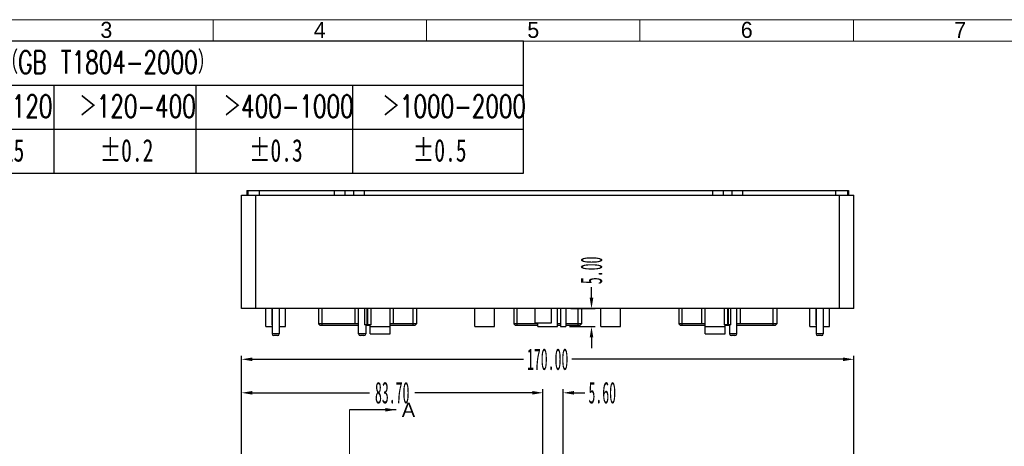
# Model space of a CAD drawing. Header units: millimetres. Extents: x 4152 to 5131, y 2288 to 2980.
# Tile 12 of 14: x 4377 to 4650, y 2831 to 2949. Entities that reach past the tile are written whole.
import ezdxf

# ---------------------------------------------------------------- set-up
doc = ezdxf.new("R2010")
doc.units = ezdxf.units.MM
for name, pattern in [('ACAD_ISO04W100', [30, 24, -3, 0, -3]), ('CENTERLINE', [30, 12, -1.5, 3, -1.5, 12]), ('SLD-实线', [0])]:
    doc.linetypes.add(name, pattern=pattern)
doc.layers.add('框', color=1, linetype='CENTERLINE', lineweight=5)
doc.layers.add('蓝色线', color=5, linetype='SLD-实线')
doc.styles.add('SLDTEXTSTYLE1', font='TXT', dxfattribs={"width": 0.469})
doc.styles.add('SLDTEXTSTYLE6', font='TXT', dxfattribs={"width": 0.7, "bigfont": 'bigfont'})
doc.styles.add('SLDTEXTSTYLE7', font='TXT', dxfattribs={"width": 0.7})
doc.styles.get("Standard").update_dxf_attribs({"font": 'arial.ttf'})
doc.dimstyles.new('副本 SLDDIMSTYLE1', dxfattribs={"dimtxt": 6, "dimasz": 3, "dimexe": 1, "dimexo": 1, "dimgap": 0.875, "dimtad": 0, "dimrnd": 1e-09, "dimzin": 4, "dimdsep": 46, "dimtxsty": 'SLDTEXTSTYLE1', "dimcen": 0.09, "dimclrd": 4, "dimclre": 4, "dimclrt": 6, "dimadec": 0, "dimazin": 0, "dimtfac": 1, "dimtofl": 0, "dimtmove": 0, "dimatfit": 3, "dimfxl": 1, "dimtolj": 1, "dimtzin": 12, "dimarcsym": 0})

# ---------------------------------------------------------------- blocks, each defined once
blk = doc.blocks.new('*D407')
at = {"color": 4, "lineweight": -2, "transparency": 16777216}
for p, q in [((4438.09, 2825.5), (4438.09, 2855.85)), ((4441.09, 2854.85), (4516.35, 2854.85)), ((4605.09, 2854.85), (4529.83, 2854.85)), ((4608.09, 2825.5), (4608.09, 2855.85))]:
    blk.add_line(p, q, dxfattribs=at)
at = {"color": 4, "transparency": 16777216}
for points in [[(4441.09, 2855.35), (4441.09, 2854.35), (4438.09, 2854.85)], [(4605.09, 2855.35), (4605.09, 2854.35), (4608.09, 2854.85)]]:
    blk.add_solid(points, dxfattribs=at)
at = {"layer": 'Defpoints', "color": 0, "transparency": 16777216}
for p in [(4608.09, 2854.85), (4438.09, 2824.5), (4608.09, 2824.5)]:
    blk.add_point(p, dxfattribs=at)
at = {"color": 6, "transparency": 16777216, "insert": (4523.09, 2854.85), "char_height": 6, "attachment_point": 5, "style": 'SLDTEXTSTYLE1'}
blk.add_mtext('\\A1;170.00', dxfattribs=at)
blk = doc.blocks.new('*D464')
at = {"color": 4, "lineweight": -2, "transparency": 16777216}
for p, q in [((4438.09, 2824.37), (4438.09, 2846.55)), ((4441.09, 2845.55), (4473.67, 2845.55)), ((4518.79, 2845.55), (4486.21, 2845.55)), ((4521.79, 2812.93), (4521.79, 2846.55))]:
    blk.add_line(p, q, dxfattribs=at)
at = {"color": 4, "transparency": 16777216}
for points in [[(4441.09, 2846.05), (4441.09, 2845.05), (4438.09, 2845.55)], [(4518.79, 2846.05), (4518.79, 2845.05), (4521.79, 2845.55)]]:
    blk.add_solid(points, dxfattribs=at)
at = {"layer": 'Defpoints', "color": 0, "transparency": 16777216}
for p in [(4438.09, 2845.55), (4438.09, 2823.37), (4521.79, 2811.93)]:
    blk.add_point(p, dxfattribs=at)
at = {"color": 6, "transparency": 16777216, "insert": (4479.94, 2845.55), "char_height": 6, "attachment_point": 5, "style": 'SLDTEXTSTYLE1'}
blk.add_mtext('\\A1;83.70', dxfattribs=at)
blk = doc.blocks.new('*D394')
at = {"color": 4, "lineweight": -2, "transparency": 16777216}
for p, q in [((4518.79, 2845.55), (4515.79, 2845.55)), ((4521.79, 2809.93), (4521.79, 2846.55)), ((4527.39, 2806.93), (4527.39, 2846.55)), ((4530.39, 2845.55), (4533.39, 2845.55))]:
    blk.add_line(p, q, dxfattribs=at)
at = {"color": 4, "transparency": 16777216}
for points in [[(4518.79, 2846.05), (4518.79, 2845.05), (4521.79, 2845.55)], [(4530.39, 2846.05), (4530.39, 2845.05), (4527.39, 2845.55)]]:
    blk.add_solid(points, dxfattribs=at)
at = {"layer": 'Defpoints', "color": 0, "transparency": 16777216}
for p in [(4527.39, 2845.55), (4521.79, 2808.93), (4527.39, 2805.93)]:
    blk.add_point(p, dxfattribs=at)
at = {"color": 6, "transparency": 16777216, "insert": (4538.25, 2845.55), "char_height": 6, "attachment_point": 5, "style": 'SLDTEXTSTYLE1'}
blk.add_mtext('\\A1;5.60', dxfattribs=at)
blk = doc.blocks.new('*D396')
at = {"color": 4, "lineweight": -2, "transparency": 16777216}
for p, q in [((4549.77, 2816.43), (4549.77, 2819.43)), ((4529.14, 2813.43), (4550.77, 2813.43)), ((4529.14, 2805.93), (4550.77, 2805.93)), ((4549.77, 2802.93), (4549.77, 2799.93))]:
    blk.add_line(p, q, dxfattribs=at)
at = {"color": 4, "transparency": 16777216}
for points in [[(4549.27, 2816.43), (4550.27, 2816.43), (4549.77, 2813.43)], [(4549.27, 2802.93), (4550.27, 2802.93), (4549.77, 2805.93)]]:
    blk.add_solid(points, dxfattribs=at)
at = {"layer": 'Defpoints', "color": 0, "transparency": 16777216}
for p in [(4528.14, 2813.43), (4549.77, 2813.43), (4528.14, 2805.93)]:
    blk.add_point(p, dxfattribs=at)
at = {"color": 6, "transparency": 16777216, "insert": (4549.77, 2824.29), "char_height": 6, "attachment_point": 5, "rotation": 90, "style": 'SLDTEXTSTYLE1'}
blk.add_mtext('\\A1;7.50', dxfattribs=at)
blk = doc.blocks.new('*D397')
at = {"color": 4, "lineweight": -2, "transparency": 16777216}
for p, q in [((4535.26, 2871.92), (4535.26, 2874.92)), ((4529.48, 2868.92), (4536.26, 2868.92)), ((4529.14, 2863.92), (4536.26, 2863.92)), ((4535.26, 2860.92), (4535.26, 2857.92))]:
    blk.add_line(p, q, dxfattribs=at)
at = {"color": 4, "transparency": 16777216}
for points in [[(4534.76, 2871.92), (4535.76, 2871.92), (4535.26, 2868.92)], [(4534.76, 2860.92), (4535.76, 2860.92), (4535.26, 2863.92)]]:
    blk.add_solid(points, dxfattribs=at)
at = {"layer": 'Defpoints', "color": 0, "transparency": 16777216}
for p in [(4528.48, 2868.92), (4535.26, 2868.92), (4528.14, 2863.92)]:
    blk.add_point(p, dxfattribs=at)
at = {"color": 6, "transparency": 16777216, "insert": (4535.26, 2879.55), "char_height": 6, "attachment_point": 5, "rotation": 90, "style": 'SLDTEXTSTYLE1'}
blk.add_mtext('\\A1;5.00', dxfattribs=at)
blk = doc.blocks.new('SW_TABLEANNOTATION_0')
at = {"layer": '蓝色线', "color": 0}
for p, q in [((95.591, 0), (0, 0)), ((95.591, -12.385), (95.591, 0)), ((0, -4.128), (95.591, -4.128)), ((51.578, -4.128), (51.578, -12.385)), ((64.888, -4.128), (64.888, -12.385)), ((79.559, -4.128), (79.559, -12.385)), ((0, -8.257), (95.591, -8.257)), ((0, -12.385), (95.591, -12.385))]:
    blk.add_line(p, q, dxfattribs=at)
at = {"layer": '蓝色线', "color": 0, "attachment_point": 1}
for s, insert, char_height, style in [('未注线性尺寸公差要求（GB T1804-2000）', (30.319, -0.929), 2.11667, 'SLDTEXTSTYLE6'), ('＞30-120', (41.825, -5.057), 2.1167, 'SLDTEXTSTYLE6'), ('＞120-400', (53.982, -5.057), 2.1167, 'SLDTEXTSTYLE6'), ('＞400-1000', (67.5, -5.057), 2.1167, 'SLDTEXTSTYLE6'), ('＞1000-2000', (82.379, -5.057), 2.1167, 'SLDTEXTSTYLE6'), ('±0.15', (42.769, -9.185), 2.1167, 'SLDTEXTSTYLE7'), ('±0.2', (55.871, -9.185), 2.1167, 'SLDTEXTSTYLE7'), ('±0.3', (69.862, -9.185), 2.1167, 'SLDTEXTSTYLE7'), ('±0.5', (85.213, -9.185), 2.1167, 'SLDTEXTSTYLE7')]:
    blk.add_mtext(s, dxfattribs=dict(at, insert=insert, char_height=char_height, style=style))

msp = doc.modelspace()

# ---------------------------------------------------------------- linework, layer by layer
at = {"color": 7, "linetype": 'Continuous'}
for p, q in [((4438.089, 2868.924), (4438.089, 2900.424)), ((4438.089, 2900.424), (4608.089, 2900.424)), ((4439.591, 2901.724), (4439.591, 2900.424)), ((4439.591, 2901.724), (4606.587, 2901.724)), ((4439.892, 2901.724), (4439.892, 2900.424)), ((4442.089, 2868.924), (4442.089, 2900.424)), ((4443.089, 2900.424), (4443.089, 2901.724)), ((4463.943, 2900.424), (4463.943, 2901.724)), ((4466.892, 2900.424), (4466.892, 2901.724)), ((4469.287, 2900.424), (4469.287, 2901.724)), ((4472.235, 2900.424), (4472.235, 2901.724)), ((4568.943, 2900.424), (4568.943, 2901.724)), ((4571.892, 2900.424), (4571.892, 2901.724)), ((4574.287, 2900.424), (4574.287, 2901.724)), ((4577.235, 2900.424), (4577.235, 2901.724)), ((4603.089, 2900.424), (4603.089, 2901.724)), ((4604.089, 2868.924), (4604.089, 2900.424)), ((4606.287, 2901.724), (4606.287, 2900.424)), ((4606.587, 2901.724), (4606.587, 2900.424)), ((4608.089, 2868.924), (4608.089, 2900.424)), ((4608.089, 2868.924), (4438.089, 2868.924)), ((4444.839, 2863.924), (4444.839, 2868.924)), ((4446.489, 2868.924), (4446.489, 2864.424)), ((4446.589, 2868.924), (4446.589, 2861.924)), ((4448.589, 2868.924), (4448.589, 2861.924)), ((4448.689, 2864.424), (4448.689, 2868.924)), ((4450.339, 2863.924), (4450.339, 2868.924)), ((4459.464, 2868.924), (4459.464, 2864.724)), ((4460.464, 2864.224), (4460.464, 2868.924)), ((4469.589, 2868.924), (4469.589, 2864.724)), ((4470.589, 2861.924), (4470.589, 2868.924)), ((4472.251, 2868.924), (4472.251, 2864.424)), ((4472.912, 2868.924), (4472.912, 2864.424)), ((4473.152, 2864.424), (4473.152, 2868.924)), ((4474.069, 2864.424), (4474.069, 2868.924)), ((4479.339, 2861.924), (4479.339, 2868.924)), ((4480.339, 2864.724), (4480.339, 2868.924)), ((4485.714, 2864.224), (4485.714, 2868.924)), ((4486.714, 2868.924), (4486.714, 2864.724)), ((4502.839, 2863.924), (4502.839, 2868.924)), ((4508.339, 2863.924), (4508.339, 2868.924)), ((4513.664, 2868.924), (4513.664, 2864.724)), ((4514.664, 2864.224), (4514.664, 2868.924)), ((4519.539, 2868.924), (4519.539, 2864.924)), ((4524.039, 2868.924), (4524.039, 2864.924)), ((4525.839, 2863.924), (4525.839, 2868.924)), ((4526.639, 2868.924), (4526.639, 2863.924)), ((4528.139, 2868.924), (4528.139, 2863.924)), ((4531.514, 2864.224), (4531.514, 2868.924)), ((4532.514, 2868.924), (4532.514, 2864.724)), ((4537.839, 2863.924), (4537.839, 2868.924)), ((4543.339, 2863.924), (4543.339, 2868.924)), ((4559.464, 2868.924), (4559.464, 2864.724)), ((4560.464, 2864.224), (4560.464, 2868.924)), ((4565.839, 2868.924), (4565.839, 2864.724)), ((4566.839, 2861.924), (4566.839, 2868.924)), ((4572.11, 2868.924), (4572.11, 2864.424)), ((4573.026, 2868.924), (4573.026, 2864.424)), ((4573.266, 2864.424), (4573.266, 2868.924)), ((4573.928, 2864.424), (4573.928, 2868.924)), ((4575.589, 2861.924), (4575.589, 2868.924)), ((4576.589, 2864.724), (4576.589, 2868.924)), ((4585.714, 2864.224), (4585.714, 2868.924)), ((4586.714, 2868.924), (4586.714, 2864.724)), ((4595.839, 2863.924), (4595.839, 2868.924)), ((4597.489, 2868.924), (4597.489, 2864.424)), ((4597.589, 2868.924), (4597.589, 2861.924)), ((4599.589, 2868.924), (4599.589, 2861.924)), ((4599.689, 2864.424), (4599.689, 2868.924)), ((4601.339, 2863.924), (4601.339, 2868.924)), ((4459.964, 2864.224), (4459.464, 2864.724)), ((4470.589, 2864.724), (4459.464, 2864.724)), ((4486.714, 2864.724), (4479.339, 2864.724)), ((4486.214, 2864.224), (4486.714, 2864.724)), ((4514.164, 2864.224), (4513.664, 2864.724)), ((4520.339, 2864.724), (4513.664, 2864.724)), ((4524.039, 2864.924), (4519.539, 2864.924)), ((4520.339, 2863.924), (4520.339, 2864.924)), ((4526.639, 2864.724), (4525.839, 2864.724)), ((4532.514, 2864.724), (4528.139, 2864.724)), ((4532.014, 2864.224), (4532.514, 2864.724)), ((4566.839, 2864.724), (4559.464, 2864.724)), ((4559.964, 2864.224), (4559.464, 2864.724)), ((4586.714, 2864.724), (4575.589, 2864.724)), ((4586.214, 2864.224), (4586.714, 2864.724)), ((4444.84, 2863.924), (4446.589, 2863.924)), ((4446.589, 2864.424), (4446.489, 2864.424)), ((4448.589, 2861.924), (4446.589, 2861.924)), ((4448.689, 2864.424), (4448.589, 2864.424)), ((4448.589, 2863.924), (4450.338, 2863.924)), ((4470.589, 2864.224), (4459.964, 2864.224)), ((4472.589, 2861.924), (4470.589, 2861.924)), ((4474.069, 2864.424), (4472.251, 2864.424)), ((4472.589, 2864.424), (4472.589, 2861.924)), ((4473.839, 2864.224), (4472.589, 2864.224)), ((4473.839, 2861.924), (4473.839, 2864.424)), ((4473.839, 2861.924), (4479.339, 2861.924)), ((4473.84, 2863.924), (4479.338, 2863.924)), ((4486.214, 2864.224), (4479.339, 2864.224)), ((4502.84, 2863.924), (4508.338, 2863.924)), ((4520.339, 2864.224), (4514.164, 2864.224)), ((4520.34, 2863.924), (4525.838, 2863.924)), ((4526.639, 2864.224), (4525.839, 2864.224)), ((4526.639, 2863.924), (4528.139, 2863.924)), ((4532.014, 2864.224), (4528.139, 2864.224)), ((4537.84, 2863.924), (4543.338, 2863.924)), ((4566.839, 2864.224), (4559.964, 2864.224)), ((4566.839, 2861.924), (4572.339, 2861.924)), ((4566.84, 2863.924), (4572.338, 2863.924)), ((4573.928, 2864.424), (4572.11, 2864.424)), ((4572.339, 2861.924), (4572.339, 2864.424)), ((4573.589, 2864.224), (4572.339, 2864.224)), ((4573.589, 2864.424), (4573.589, 2861.924)), ((4575.589, 2861.924), (4573.589, 2861.924)), ((4586.214, 2864.224), (4575.589, 2864.224)), ((4595.84, 2863.924), (4597.589, 2863.924)), ((4597.589, 2864.424), (4597.489, 2864.424)), ((4599.589, 2861.924), (4597.589, 2861.924)), ((4599.689, 2864.424), (4599.589, 2864.424)), ((4599.589, 2863.924), (4601.338, 2863.924)), ((4448.089, 2861.424), (4447.089, 2861.424)), ((4472.089, 2861.424), (4471.089, 2861.424)), ((4575.089, 2861.424), (4574.089, 2861.424)), ((4599.089, 2861.424), (4598.089, 2861.424))]:
    msp.add_line(p, q, dxfattribs=at)
for centre, start, end in [((4447.089, 2861.924), 180, 270), ((4448.089, 2861.924), 270, 0), ((4471.089, 2861.924), 180, 270), ((4472.089, 2861.924), 270, 0), ((4574.089, 2861.924), 180, 270), ((4575.089, 2861.924), 270, 0), ((4598.089, 2861.924), 180, 270), ((4599.089, 2861.924), 270, 0)]:
    msp.add_arc(centre, 0.5, start, end, dxfattribs=at)
at = {"layer": '框', "color": 1, "linetype": 'Continuous', "lineweight": 15}
for p, q in [((4430.2, 2943.231), (4430.2, 2949.157)), ((4489.459, 2943.231), (4489.459, 2949.157)), ((4548.718, 2943.231), (4548.718, 2949.157)), ((4607.977, 2943.231), (4607.977, 2949.157))]:
    msp.add_line(p, q, dxfattribs=at)
at = {"layer": '框', "linetype": 'ACAD_ISO04W100'}
msp.add_line((4468.089, 2840.83), (4468.089, 2823.013), dxfattribs=at)
at = {"layer": '框', "color": 1, "linetype": 'Continuous', "lineweight": 15}
for points in [[(4227.238, 2326.938), (5107.234, 2326.938), (5107.234, 2949.157), (4227.238, 2949.157)], [(4233.164, 2332.864), (5101.308, 2332.864), (5101.308, 2943.231), (4233.164, 2943.231)]]:
    msp.add_lwpolyline(points, close=True, dxfattribs=at)

# ---------------------------------------------------------------- block references
at = {"layer": '蓝色线', "xscale": 2.962947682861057, "yscale": 2.962947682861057, "zscale": 2.962947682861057}
msp.add_blockref('SW_TABLEANNOTATION_0', (4233.164, 2943.231), dxfattribs=at)

# ---------------------------------------------------------------- texts
at = {"color": 7, "linetype": 'Continuous', "insert": (4482.596, 2842.814), "char_height": 3.969, "width": 3.175, "attachment_point": 1, "line_spacing_factor": 0.9}
msp.add_mtext('A', dxfattribs=at)
at = {"layer": '框', "color": 1, "linetype": 'Continuous', "lineweight": 15, "char_height": 4.44442, "width": 2.29421, "attachment_point": 1}
for s, insert in [('{\\fﾷￂￋￎ_GB2312|b0|i0|c134|p49;3}', (4398.919, 2948.552)), ('{\\fﾷￂￋￎ_GB2312|b0|i0|c134|p49;4}', (4458.178, 2948.552)), ('{\\fﾷￂￋￎ_GB2312|b0|i0|c134|p49;5}', (4517.437, 2948.552)), ('{\\fﾷￂￋￎ_GB2312|b0|i0|c134|p49;6}', (4576.696, 2948.552)), ('{\\fﾷￂￋￎ_GB2312|b0|i0|c134|p49;7}', (4635.954, 2948.552))]:
    msp.add_mtext(s, dxfattribs=dict(at, insert=insert))

# ---------------------------------------------------------------- dimensions: what is measured, and where the dimension line sits
for base, p1, p2, picture, middle in [((4535.262, 2868.924), (4528.139, 2863.924), (4528.481, 2868.924), '*D397', (4535.262, 2879.551)), ((4549.767, 2813.431), (4528.139, 2805.931), (4528.139, 2813.431), '*D396', (4549.767, 2824.293))]:
    dim = msp.add_linear_dim(base=base, p1=p1, p2=p2, angle=90, dimstyle='副本 SLDDIMSTYLE1')
    dim.commit()
    dim.dimension.update_dxf_attribs({"geometry": picture, "text_midpoint": middle})
for base, p1, p2, picture, middle in [((4608.089, 2854.852), (4438.089, 2824.501), (4608.089, 2824.501), '*D407', (4523.089, 2854.852)), ((4438.089, 2845.547), (4521.789, 2811.931), (4438.089, 2823.374), '*D464', (4479.939, 2845.547)), ((4527.389, 2845.547), (4521.789, 2808.931), (4527.389, 2805.931), '*D394', (4538.251, 2845.547))]:
    dim = msp.add_linear_dim(base=base, p1=p1, p2=p2, dimstyle='副本 SLDDIMSTYLE1')
    dim.commit()
    dim.dimension.update_dxf_attribs({"geometry": picture, "text_midpoint": middle})

# ---------------------------------------------------------------- leaders
at = {"color": 7, "linetype": 'Continuous'}
msp.add_leader([(4481.008, 2840.83), (4468.089, 2840.83)], dimstyle='副本 SLDDIMSTYLE1', dxfattribs=at)

doc.saveas('drawing.dxf')
